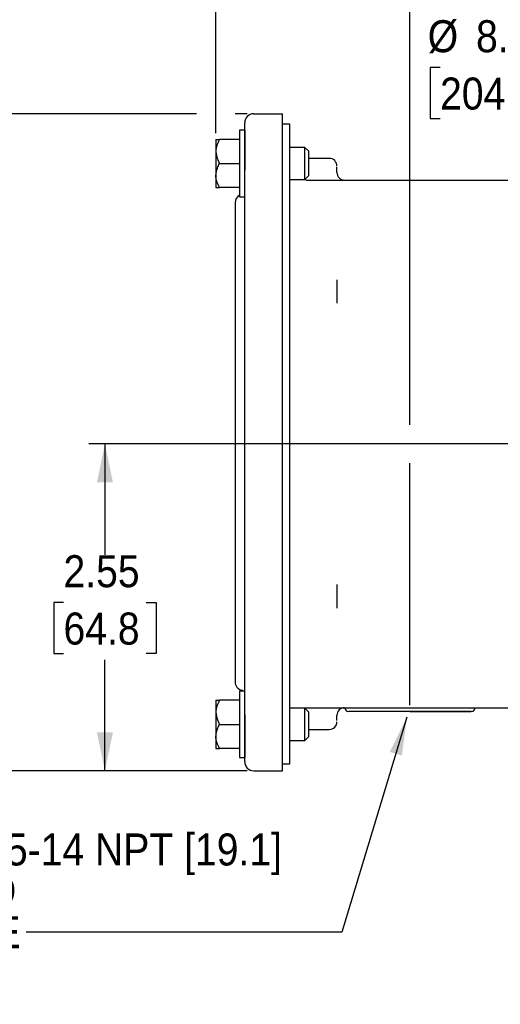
# Model space of a CAD drawing. Header units: inches. Extents: x 1.5 to 80, y 0 to 40.
# Tile 7 of 14: x 51.4 to 55.1, y 25.5 to 33.2. Entities that reach past the tile are written whole.
import ezdxf

# ---------------------------------------------------------------- set-up
doc = ezdxf.new("R2010")
doc.units = ezdxf.units.IN
doc.header["$MEASUREMENT"] = 0
doc.linetypes.add('SLD-Solid', pattern=[0])
doc.layers.add('SLD-0', color=7, linetype='Continuous')
doc.styles.add('SLDTEXTSTYLE0', font='GOTHIC.TTF', dxfattribs={"width": 0.913})
doc.styles.get("Standard").update_dxf_attribs({"font": 'GOTHIC.TTF'})
doc.dimstyles.new('SLDDIMSTYLE2', dxfattribs={"dimtxt": 0.25, "dimasz": 0.3, "dimexe": 0, "dimexo": 0.0625, "dimgap": 0.0625, "dimtad": 0, "dimtih": 1, "dimtoh": 1, "dimrnd": 1e-09, "dimzin": 12, "dimdsep": 46, "dimtxsty": 'SLDTEXTSTYLE0', "dimsah": 1, "dimcen": 0.09, "dimadec": 0, "dimazin": 3, "dimtfac": 1, "dimtofl": 0, "dimtmove": 0, "dimatfit": 3, "dimfxl": 0, "dimfrac": 2, "dimtolj": 1, "dimtzin": 12, "dimarcsym": 0})
doc.dimstyles.new('SLDDIMSTYLE3', dxfattribs={"dimtxt": 0.18, "dimasz": 0.3, "dimexe": 0, "dimexo": 0.0625, "dimgap": 0, "dimtad": 0, "dimtih": 1, "dimtoh": 1, "dimdec": 0, "dimrnd": 1e-09, "dimzin": 0, "dimdsep": 46, "dimtxsty": 'Standard', "dimsah": 1, "dimcen": 0.09, "dimadec": 0, "dimazin": 0, "dimtfac": 0.3, "dimtdec": 0, "dimtofl": 0, "dimtmove": 0, "dimatfit": 3, "dimfxl": 0, "dimfrac": 2, "dimtolj": 1, "dimtzin": 0, "dimarcsym": 0})
doc.dimstyles.new('SLDDIMSTYLE6', dxfattribs={"dimtxt": 0.25, "dimasz": 0.3, "dimexe": 0, "dimexo": 0.0625, "dimgap": 0.0625, "dimtad": 0, "dimtih": 1, "dimtoh": 1, "dimrnd": 1e-09, "dimzin": 12, "dimdsep": 46, "dimtxsty": 'SLDTEXTSTYLE0', "dimsah": 1, "dimcen": 0, "dimadec": 0, "dimazin": 3, "dimtfac": 1, "dimtofl": 0, "dimtmove": 0, "dimatfit": 3, "dimfxl": 0, "dimfrac": 2, "dimtolj": 1, "dimtzin": 12, "dimarcsym": 0})
doc.dimstyles.new('SLDDIMSTYLE7', dxfattribs={"dimtxt": 0.25, "dimasz": 0.3, "dimexe": 0, "dimexo": 0.0625, "dimgap": 0.0625, "dimtad": 0, "dimtih": 1, "dimtoh": 1, "dimrnd": 1e-09, "dimzin": 12, "dimdsep": 46, "dimtxsty": 'SLDTEXTSTYLE0', "dimsah": 1, "dimcen": 0, "dimadec": 0, "dimazin": 3, "dimtfac": 1, "dimtofl": 0, "dimtmove": 0, "dimatfit": 3, "dimfxl": 0, "dimfrac": 2, "dimtolj": 1, "dimtzin": 12, "dimarcsym": 0})

# ---------------------------------------------------------------- blocks, each defined once
blk = doc.blocks.new('_D_17')
at = {"layer": 'SLD-0'}
for p, q in [((54.4427, 30.0324), (54.4427, 37.1363)), ((60.5767, 35.4254), (60.5767, 37.1363)), ((54.4427, 37.0113), (56.8911, 37.0113)), ((57.0941, 37.0481), (57.0179, 37.0481)), ((57.0179, 37.0481), (57.0179, 36.6512)), ((57.9253, 37.0481), (58.0015, 37.0481)), ((58.0015, 37.0481), (58.0015, 36.6512)), ((60.5767, 37.0113), (58.1284, 37.0113)), ((57.0179, 36.6512), (57.0941, 36.6512)), ((58.0015, 36.6512), (57.9253, 36.6512)), ((60.5767, 34.8071), (60.5767, 35.1254)), ((54.4427, 27.8424), (54.4427, 29.7324))]:
    blk.add_line(p, q, dxfattribs=at)
for points in [[(54.4427, 37.0113), (54.7427, 36.9488), (54.7427, 37.0738)], [(60.5767, 37.0113), (60.2767, 37.0738), (60.2767, 36.9488)]]:
    blk.add_solid(points, dxfattribs=at)
at = {"layer": 'SLD-0', "char_height": 0.25, "attachment_point": 1, "style": 'SLDTEXTSTYLE0'}
for s, insert in [('6.13', (57.1865, 37.4182)), ('155.8', (57.0941, 36.9706))]:
    blk.add_mtext(s, dxfattribs=dict(at, insert=insert))
blk = doc.blocks.new('_D_20')
at = {"layer": 'SLD-0'}
for p, q in [((52.7777, 32.4601), (50.6487, 32.4601)), ((50.7737, 32.4601), (50.7737, 30.3059)), ((53.1727, 32.4601), (53.0777, 32.4601)), ((50.3581, 29.9319), (50.2819, 29.9319)), ((50.2819, 29.9319), (50.2819, 29.535)), ((51.1893, 29.9319), (51.2655, 29.9319)), ((51.2655, 29.9319), (51.2655, 29.535)), ((50.2819, 29.535), (50.3581, 29.535)), ((51.2655, 29.535), (51.1893, 29.535)), ((50.7737, 27.3301), (50.7737, 29.4842)), ((53.1727, 27.3301), (50.6487, 27.3301))]:
    blk.add_line(p, q, dxfattribs=at)
for points in [[(50.7737, 32.4601), (50.7112, 32.1601), (50.8362, 32.1601)], [(50.7737, 27.3301), (50.8362, 27.6301), (50.7112, 27.6301)]]:
    blk.add_solid(points, dxfattribs=at)
at = {"layer": 'SLD-0', "char_height": 0.25, "attachment_point": 1, "style": 'SLDTEXTSTYLE0'}
for s, insert in [('5.13', (50.4504, 30.302)), ('130.3', (50.3581, 29.8544))]:
    blk.add_mtext(s, dxfattribs=dict(at, insert=insert))
blk = doc.blocks.new('_D_21')
at = {"layer": 'SLD-0'}
for p, q in [((55.652, 29.8824), (51.9366, 29.8824)), ((52.0616, 29.8824), (52.0616, 29.0171)), ((51.7383, 28.643), (51.6621, 28.643)), ((51.6621, 28.643), (51.6621, 28.2462)), ((52.3848, 28.643), (52.461, 28.643)), ((52.461, 28.643), (52.461, 28.2462)), ((51.6621, 28.2462), (51.7383, 28.2462)), ((52.461, 28.2462), (52.3848, 28.2462)), ((52.0616, 27.3301), (52.0616, 28.1954)), ((53.1727, 27.3301), (51.9366, 27.3301))]:
    blk.add_line(p, q, dxfattribs=at)
for points in [[(52.0616, 29.8824), (51.9991, 29.5824), (52.1241, 29.5824)], [(52.0616, 27.3301), (52.1241, 27.6301), (51.9991, 27.6301)]]:
    blk.add_solid(points, dxfattribs=at)
at = {"layer": 'SLD-0', "char_height": 0.25, "attachment_point": 1, "style": 'SLDTEXTSTYLE0'}
for s, insert in [('2.55', (51.7383, 29.0132)), ('64.8', (51.7383, 28.5655))]:
    blk.add_mtext(s, dxfattribs=dict(at, insert=insert))
blk = doc.blocks.new('_D_22')
at = {"layer": 'SLD-0'}
for p, q in [((57.8129, 27.1698), (55.232, 25.2488)), ((55.232, 25.2488), (54.982, 25.2488))]:
    blk.add_line(p, q, dxfattribs=at)
blk.add_solid([(57.8129, 27.1698), (57.535, 27.0409), (57.6096, 26.9406)], dxfattribs=at)
at = {"layer": 'SLD-0', "insert": (50.2619, 25.3697), "char_height": 0.25, "attachment_point": 1, "style": 'SLDTEXTSTYLE0'}
blk.add_mtext('4X 1/2-13 UNC-2B X 0.75 DEEP', dxfattribs=at)
blk = doc.blocks.new('_D_27')
at = {"layer": 'SLD-0'}
for p, q in [((52.9277, 32.6101), (52.9277, 39.1219)), ((65.9697, 36.5314), (65.9697, 39.1219)), ((52.9277, 38.9969), (58.8301, 38.9969)), ((59.0331, 39.0337), (58.9569, 39.0337)), ((58.9569, 39.0337), (58.9569, 38.6368)), ((59.8643, 39.0337), (59.9405, 39.0337)), ((59.9405, 39.0337), (59.9405, 38.6368)), ((65.9697, 38.9969), (60.0674, 38.9969)), ((58.9569, 38.6368), (59.0331, 38.6368)), ((59.9405, 38.6368), (59.8643, 38.6368)), ((65.9697, 31.7992), (65.9697, 36.2314)), ((52.9277, 32.3099), (52.9277, 32.3101)), ((65.9697, 30.5775), (65.9697, 31.4992)), ((65.9697, 29.9324), (65.9697, 30.2775))]:
    blk.add_line(p, q, dxfattribs=at)
for points in [[(52.9277, 38.9969), (53.2277, 38.9344), (53.2277, 39.0594)], [(65.9697, 38.9969), (65.6697, 39.0594), (65.6697, 38.9344)]]:
    blk.add_solid(points, dxfattribs=at)
at = {"layer": 'SLD-0', "char_height": 0.25, "attachment_point": 1, "style": 'SLDTEXTSTYLE0'}
for s, insert in [('13.04', (59.0331, 39.4038)), ('331.3', (59.0331, 38.9562))]:
    blk.add_mtext(s, dxfattribs=dict(at, insert=insert))
blk = doc.blocks.new('_D_29')
at = {"layer": 'SLD-0'}
for p, q in [((52.9277, 32.3099), (52.9277, 38.3174)), ((60.5767, 34.8071), (60.5767, 38.3174)), ((56.3366, 38.2292), (56.2604, 38.2292)), ((56.2604, 38.2292), (56.2604, 37.8323)), ((57.1678, 38.2292), (57.244, 38.2292)), ((57.244, 38.2292), (57.244, 37.8323)), ((52.9277, 38.1924), (56.1336, 38.1924)), ((60.5767, 38.1924), (57.3709, 38.1924)), ((56.2604, 37.8323), (56.3366, 37.8323)), ((57.244, 37.8323), (57.1678, 37.8323))]:
    blk.add_line(p, q, dxfattribs=at)
for points in [[(52.9277, 38.1924), (53.2277, 38.1299), (53.2277, 38.2549)], [(60.5767, 38.1924), (60.2767, 38.2549), (60.2767, 38.1299)]]:
    blk.add_solid(points, dxfattribs=at)
at = {"layer": 'SLD-0', "char_height": 0.25, "attachment_point": 1, "style": 'SLDTEXTSTYLE0'}
for s, insert in [('7.65', (56.429, 38.5993)), ('194.3', (56.3366, 38.1517))]:
    blk.add_mtext(s, dxfattribs=dict(at, insert=insert))
blk = doc.blocks.new('_D_30')
at = {"layer": 'SLD-0'}
for p, q in [((54.6777, 32.8208), (54.6015, 32.8208)), ((54.6015, 32.8208), (54.6015, 32.424)), ((55.5089, 32.8208), (55.5851, 32.8208)), ((55.5851, 32.8208), (55.5851, 32.424)), ((55.9112, 32.784), (55.6612, 32.784)), ((57.1546, 32.0107), (55.9112, 32.784)), ((54.6015, 32.424), (54.6777, 32.424)), ((55.5851, 32.424), (55.5089, 32.424))]:
    blk.add_line(p, q, dxfattribs=at)
blk.add_solid([(57.1546, 32.0107), (56.9329, 32.2223), (56.8668, 32.1161)], dxfattribs=at)
at = {"layer": 'SLD-0', "char_height": 0.25, "attachment_point": 1, "style": 'SLDTEXTSTYLE0'}
for s, insert in [('%%c', (54.5815, 33.191)), ('8.06', (54.9585, 33.191)), ('204.7', (54.6777, 32.7433))]:
    blk.add_mtext(s, dxfattribs=dict(at, insert=insert))
blk = doc.blocks.new('SW_NOTE_3')
at = {"layer": 'SLD-0', "color": 0, "char_height": 0.25, "attachment_point": 1, "style": 'SLDTEXTSTYLE0'}
for s, insert in [('%%c', (-0.9603, 0.7696)), ('0.75-14 NPT [19.1]', (-0.5833, 0.7696)), (' LEAD', (-0.9603, 0.4463)), (' HOLE', (-0.9603, 0.123))]:
    blk.add_mtext(s, dxfattribs=dict(at, insert=insert))

msp = doc.modelspace()

# ---------------------------------------------------------------- linework, layer by layer
at = {"layer": 'SLD-0', "linetype": 'SLD-Solid', "lineweight": 25}
for p, q in [((53.22272, 32.4601), (53.44772, 32.4601)), ((53.44772, 32.0201), (53.44772, 32.4601)), ((53.44772, 32.38239), (53.50272, 32.38239)), ((53.50272, 32.38239), (53.50272, 32.00239)), ((53.15272, 32.33239), (53.11272, 32.33239)), ((53.11272, 32.33239), (53.11272, 31.81239)), ((53.15272, 32.33239), (53.15272, 32.0201)), ((52.92772, 32.25989), (52.92772, 32.16614)), ((53.11272, 32.25989), (52.95673, 32.25989)), ((52.92772, 32.16614), (52.92772, 31.97864)), ((53.62272, 32.19739), (53.50272, 32.19739)), ((53.65272, 32.16739), (53.62272, 32.19739)), ((53.62272, 31.94739), (53.62272, 32.19739)), ((53.65272, 32.07239), (53.65272, 32.16739)), ((52.95673, 32.07239), (53.11272, 32.07239)), ((53.81272, 32.11239), (53.65272, 32.11239)), ((53.65272, 31.97739), (53.65272, 32.07239)), ((53.15272, 27.7701), (53.15272, 32.0201)), ((53.44772, 27.7701), (53.44772, 32.0201)), ((53.50272, 32.00239), (53.50272, 27.76239)), ((52.92772, 31.97864), (52.92772, 31.88489)), ((53.50272, 31.94739), (53.62272, 31.94739)), ((53.62272, 31.94739), (53.65272, 31.97739)), ((53.63272, 31.94239), (56.05569, 31.94239)), ((53.11272, 31.88489), (52.95673, 31.88489)), ((53.11272, 31.81239), (53.15272, 31.81239)), ((53.07772, 31.4501), (53.07772, 28.3401)), ((53.15272, 27.95239), (53.11272, 27.95239)), ((53.11272, 27.95239), (53.11272, 27.43239)), ((52.92772, 27.87989), (52.92772, 27.78614)), ((53.11272, 27.87989), (52.95673, 27.87989)), ((52.92772, 27.78614), (52.92772, 27.59864)), ((53.15272, 27.7701), (53.15272, 27.43239)), ((53.44772, 27.3301), (53.44772, 27.7701)), ((53.62272, 27.81739), (53.50272, 27.81739)), ((53.50272, 27.76239), (53.50272, 27.38239)), ((53.65272, 27.78739), (53.62272, 27.81739)), ((53.62272, 27.56739), (53.62272, 27.81739)), ((53.63272, 27.82239), (56.05569, 27.82239)), ((53.65272, 27.69239), (53.65272, 27.78739)), ((52.95673, 27.69239), (53.11272, 27.69239)), ((53.65272, 27.59739), (53.65272, 27.69239)), ((53.65272, 27.65239), (53.81272, 27.65239)), ((52.92772, 27.59864), (52.92772, 27.50489)), ((53.50272, 27.56739), (53.62272, 27.56739)), ((53.62272, 27.56739), (53.65272, 27.59739)), ((53.11272, 27.50489), (52.95673, 27.50489)), ((53.11272, 27.43239), (53.15272, 27.43239)), ((53.50272, 27.38239), (53.44772, 27.38239)), ((53.22272, 27.3301), (53.44772, 27.3301))]:
    msp.add_line(p, q, dxfattribs=at)
at = {"layer": 'SLD-0'}
msp.add_line((54.44272, 27.79239), (54.92054, 27.79239), dxfattribs=at)
at = {"layer": 'SLD-0', "linetype": 'SLD-Solid', "lineweight": 25, "flags": 128}
for points in [[(53.63272, 31.94239), (53.60736, 31.94488), (53.59702, 31.94739)], [(53.63272, 27.82239), (53.60736, 27.81989), (53.59702, 27.81739)]]:
    msp.add_lwpolyline(points, dxfattribs=at)
at = {"layer": 'SLD-0', "linetype": 'SLD-Solid', "lineweight": 25}
for centre, radius, start, end in [((53.22272, 32.3901), 0.07, 90, 180), ((53.81272, 32.05239), 0.06, 360, 90), ((53.93272, 32.00239), 0.06, 180, 270), ((53.14772, 31.76447), 0.07, 120, 180), ((53.14772, 28.02572), 0.07, 180, 253.39845), ((53.11772, 27.9251), 0.035, 51.229852, 73.39845), ((53.93272, 27.76239), 0.06, 90, 180), ((53.96491, 27.82239), 0.03, 180, 270), ((54.92054, 27.82239), 0.03, 270, 0), ((53.81272, 27.71239), 0.06, 270, 0), ((53.22272, 27.4001), 0.07, 180, 270)]:
    msp.add_arc(centre, radius, start, end, dxfattribs=at)
for points, knots in [([(53.15272, 32.0201), (53.15272, 32.02386), (53.15272, 32.03139), (53.15272, 32.04266), (53.15272, 32.0539), (53.15272, 32.06511), (53.15272, 32.07629), (53.15272, 32.09551), (53.15272, 32.1225), (53.15272, 32.15697), (53.15272, 32.19059), (53.15272, 32.2341), (53.15272, 32.2836), (53.15272, 32.32377), (53.15272, 32.34919), (53.15272, 32.36449), (53.15272, 32.37625), (53.15272, 32.38348), (53.15272, 32.38756), (53.15272, 32.3897), (53.15272, 32.38997), (53.15272, 32.3901)], [0, 0, 0, 0, 0.019453, 0.0388717, 0.0582744, 0.077679, 0.0971038, 0.1165667, 0.1783124, 0.2400936, 0.3044135, 0.3687691, 0.5000067, 0.6312443, 0.6955642, 0.7599198, 0.8216654, 0.8834467, 0.922314, 0.9611167, 1, 1, 1, 1]), ([(52.95673, 32.25989), (52.94825, 32.24519), (52.94104, 32.23017), (52.93333, 32.20682), (52.93128, 32.19891), (52.92847, 32.18273), (52.92772, 32.17443), (52.92772, 32.16614)], [0, 0, 0, 0, 0.5, 0.5, 0.75, 0.75, 1, 1, 1, 1]), ([(52.92772, 32.25989), (52.92772, 32.25989), (52.93065, 32.25989), (52.93838, 32.25989), (52.94151, 32.25989), (52.94857, 32.25989), (52.9525, 32.25989), (52.95673, 32.25989)], [0, 0, 0, 0, 0.5, 0.5, 0.75, 0.75, 1, 1, 1, 1]), ([(52.92772, 32.16614), (52.93012, 32.14636), (52.93408, 32.11366), (52.95031, 32.08408), (52.95673, 32.07239)], [0, 0, 0, 0, 0.6046375, 1, 1, 1, 1]), ([(52.92772, 31.97864), (52.93012, 31.99841), (52.93408, 32.03111), (52.95031, 32.06069), (52.95673, 32.07239)], [0, 0, 0, 0, 0.60463647, 1, 1, 1, 1]), ([(53.87272, 32.00239), (53.87272, 32.00949), (53.87272, 32.02392), (53.87272, 32.03781), (53.87272, 32.04229), (53.87272, 32.0437)], [0, 0, 0, 0, 0.3990015, 0.8106419, 1, 1, 1, 1]), ([(52.95673, 31.88489), (52.94825, 31.89958), (52.94104, 31.9146), (52.93333, 31.93795), (52.93128, 31.94587), (52.92847, 31.96204), (52.92772, 31.97034), (52.92772, 31.97864)], [0, 0, 0, 0, 0.5, 0.5, 0.75, 0.75, 1, 1, 1, 1]), ([(52.92772, 31.88489), (52.92772, 31.88489), (52.93065, 31.88489), (52.93838, 31.88489), (52.94151, 31.88489), (52.94857, 31.88489), (52.9525, 31.88489), (52.95673, 31.88489)], [0, 0, 0, 0, 0.5, 0.5, 0.75, 0.75, 1, 1, 1, 1]), ([(53.07772, 31.76447), (53.07772, 31.76447), (53.07772, 31.73135), (53.07772, 31.61344), (53.07772, 31.53347), (53.07772, 31.4501)], [0, 0, 0, 0, 0.5, 0.5, 1, 1, 1, 1]), ([(53.07772, 28.3401), (53.07772, 28.25672), (53.07772, 28.17676), (53.07772, 28.05884), (53.07772, 28.02572), (53.07772, 28.02572)], [0, 0, 0, 0, 0.5, 0.5, 1, 1, 1, 1]), ([(52.95673, 27.87989), (52.94825, 27.86519), (52.94104, 27.85017), (52.93333, 27.82682), (52.93128, 27.81891), (52.92847, 27.80273), (52.92772, 27.79443), (52.92772, 27.78614)], [0, 0, 0, 0, 0.5, 0.5, 0.75, 0.75, 1, 1, 1, 1]), ([(52.92772, 27.87989), (52.92772, 27.87989), (52.93065, 27.87989), (52.93838, 27.87989), (52.94151, 27.87989), (52.94857, 27.87989), (52.9525, 27.87989), (52.95673, 27.87989)], [0, 0, 0, 0, 0.5, 0.5, 0.75, 0.75, 1, 1, 1, 1]), ([(52.92772, 27.78614), (52.93012, 27.76636), (52.93408, 27.73366), (52.95031, 27.70408), (52.95673, 27.69239)], [0, 0, 0, 0, 0.60463647, 1, 1, 1, 1]), ([(53.15272, 27.4001), (53.15272, 27.40013), (53.15272, 27.4002), (53.15272, 27.40073), (53.15272, 27.40158), (53.15272, 27.40279), (53.15272, 27.40433), (53.15272, 27.40759), (53.15272, 27.41394), (53.15272, 27.4257), (53.15272, 27.441), (53.15272, 27.46642), (53.15272, 27.5066), (53.15272, 27.55609), (53.15272, 27.5996), (53.15272, 27.63321), (53.15272, 27.66769), (53.15272, 27.69834), (53.15272, 27.72504), (53.15272, 27.74753), (53.15272, 27.76257), (53.15272, 27.7701)], [0, 0, 0, 0, 0.019453, 0.0388717, 0.0582744, 0.077679, 0.0971038, 0.1165667, 0.1783124, 0.2400936, 0.3044135, 0.3687691, 0.5000067, 0.6312443, 0.6955642, 0.7599198, 0.8216654, 0.8834467, 0.922314, 0.9611167, 1, 1, 1, 1]), ([(53.87272, 27.72314), (53.87272, 27.72395), (53.87272, 27.72791), (53.87272, 27.74094), (53.87272, 27.75531), (53.87272, 27.76239)], [0, 0, 0, 0, 0.1142393, 0.5640247, 1, 1, 1, 1]), ([(54.44272, 27.79239), (54.43855, 27.79239), (54.43022, 27.79239), (54.41774, 27.79239), (54.40528, 27.79239), (54.39286, 27.79239), (54.38046, 27.79239), (54.3681, 27.79239), (54.34467, 27.79239), (54.31048, 27.79239), (54.26597, 27.79239), (54.22255, 27.79239), (54.16636, 27.79239), (54.10244, 27.79239), (54.05056, 27.79239), (54.01774, 27.79239), (53.99798, 27.79239), (53.98279, 27.79239), (53.97403, 27.79239), (53.96923, 27.79239), (53.96675, 27.79239), (53.9652, 27.79239), (53.96501, 27.79239), (53.96491, 27.79239)], [0, 0, 0, 0, 0.0166775, 0.0333277, 0.0499618, 0.0665914, 0.0832279, 0.0998826, 0.1165669, 0.1783161, 0.2400928, 0.3044161, 0.3687671, 0.5000036, 0.6312401, 0.6955634, 0.7599144, 0.8216636, 0.8834402, 0.9126003, 0.9417062, 0.970819, 1, 1, 1, 1]), ([(54.92054, 27.79239), (54.92051, 27.79239), (54.92044, 27.79239), (54.91994, 27.79239), (54.91913, 27.79239), (54.91799, 27.79239), (54.91652, 27.79239), (54.91473, 27.79239), (54.91071, 27.79239), (54.90266, 27.79239), (54.88748, 27.79239), (54.86771, 27.79239), (54.83489, 27.79239), (54.783, 27.79239), (54.71909, 27.79239), (54.6629, 27.79239), (54.61949, 27.79239), (54.57497, 27.79239), (54.53775, 27.79239), (54.50811, 27.79239), (54.4864, 27.79239), (54.46459, 27.79239), (54.45002, 27.79239), (54.44272, 27.79239)], [0, 0, 0, 0, 0.01667407, 0.0333219, 0.04995488, 0.06658442, 0.08322195, 0.09987889, 0.11656659, 0.17831574, 0.24009242, 0.30441575, 0.36876673, 0.5000032, 0.63123966, 0.695563, 0.75991398, 0.82166313, 0.88343981, 0.91260524, 0.94171295, 0.97082414, 1, 1, 1, 1]), ([(52.92772, 27.59864), (52.93012, 27.61841), (52.93408, 27.65111), (52.95031, 27.68069), (52.95673, 27.69239)], [0, 0, 0, 0, 0.6046375, 1, 1, 1, 1]), ([(52.95673, 27.50489), (52.94825, 27.51958), (52.94104, 27.5346), (52.93333, 27.55795), (52.93128, 27.56587), (52.92847, 27.58204), (52.92772, 27.59034), (52.92772, 27.59864)], [0, 0, 0, 0, 0.5, 0.5, 0.75, 0.75, 1, 1, 1, 1]), ([(52.92772, 27.50489), (52.92772, 27.50489), (52.93065, 27.50489), (52.93838, 27.50489), (52.94151, 27.50489), (52.94857, 27.50489), (52.9525, 27.50489), (52.95673, 27.50489)], [0, 0, 0, 0, 0.5, 0.5, 0.75, 0.75, 1, 1, 1, 1])]:
    msp.add_open_spline(points, degree=3, knots=knots, dxfattribs=at)
for points in [[(53.87272, 31.16458), (53.87272, 31.14429), (53.87272, 31.10959), (53.87272, 31.07239)], [(53.87272, 31.07239), (53.87272, 31.03518), (53.87272, 31.00049), (53.87272, 30.98019)], [(53.87272, 28.78458), (53.87272, 28.76429), (53.87272, 28.72959), (53.87272, 28.69239)], [(53.87272, 28.69239), (53.87272, 28.65518), (53.87272, 28.62049), (53.87272, 28.60019)]]:
    msp.add_open_spline(points, degree=3, dxfattribs=at)

# ---------------------------------------------------------------- block references
at = {"layer": 'SLD-0'}
msp.add_blockref('SW_NOTE_3', (51.44784, 26.07058), dxfattribs=at)

# ---------------------------------------------------------------- dimensions: what is measured, and where the dimension line sits
for base, p1, p2, picture, middle in [((52.92772, 38.99691), (65.96972, 29.88239), (52.92772, 32.25989), '_D_27', (59.44872, 38.99691)), ((60.57672, 38.19242), (52.92772, 32.25989), (60.57672, 34.75712), '_D_29', (56.75222, 38.19242)), ((60.57672, 37.01132), (54.44272, 27.79239), (60.57672, 34.75712), '_D_17', (57.50972, 37.01132))]:
    dim = msp.add_linear_dim(base=base, p1=p1, p2=p2, dimstyle='SLDDIMSTYLE2', dxfattribs=at)
    dim.commit()
    dim.dimension.update_dxf_attribs({"geometry": picture, "text_midpoint": middle, "dimtype": 160})
dim = msp.add_diameter_dim_2p(p1=(63.99885, 27.75402), p2=(57.15459, 32.01075), dimstyle='SLDDIMSTYLE7', dxfattribs=at)
dim.commit()
dim.dimension.update_dxf_attribs({"geometry": '_D_30', "text_midpoint": (55.09328, 32.78404), "dimtype": 163})
for base, p2, picture, middle in [((50.77368, 32.4601), (53.22272, 32.4601), '_D_20', (50.77368, 29.8951)), ((52.06158, 29.88239), (55.70199, 29.88239), '_D_21', (52.06158, 28.60624))]:
    dim = msp.add_linear_dim(base=base, p1=(53.22272, 27.3301), p2=p2, angle=90, dimstyle='SLDDIMSTYLE2', dxfattribs=at)
    dim.commit()
    dim.dimension.update_dxf_attribs({"geometry": picture, "text_midpoint": middle, "dimtype": 160})
dim = msp.add_diameter_dim_2p(p1=(58.214, 27.4684), p2=(57.81292, 27.16985), text='4X 1/2-13 UNC-2B X 0.75 DEEP', dimstyle='SLDDIMSTYLE6', override={"dimpost": '<>'}, dxfattribs=at)
dim.commit()
dim.dimension.update_dxf_attribs({"geometry": '_D_22', "text_midpoint": (52.62198, 25.24877), "dimtype": 163})

# ---------------------------------------------------------------- leaders
msp.add_leader([(54.41944, 27.7497), (53.91028, 26.07058), (51.44784, 26.07058)], dimstyle='SLDDIMSTYLE3', dxfattribs=at)

doc.saveas('drawing.dxf')
